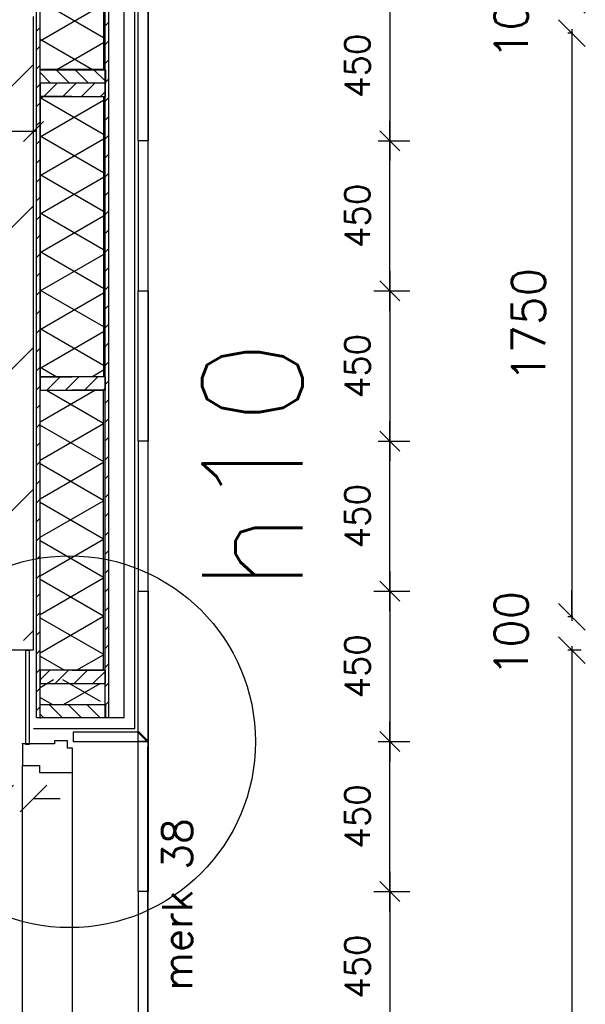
# Model space of a CAD drawing. Extents: x -161991 to 132574, y -998 to 324384.
# Tile 38 of 50: x 41286 to 42982, y 83886 to 86837. Entities that reach past the tile are written whole.
import ezdxf

# ---------------------------------------------------------------- set-up
doc = ezdxf.new("R2010")
doc.units = 0
doc.header["$LTSCALE"] = 50
doc.header["$MEASUREMENT"] = 0
doc.header["$PDSIZE"] = -1
doc.layers.get('0').update_dxf_attribs({"linetype": 'CONTINUOUS'})
doc.layers.get('DEFPOINTS').update_dxf_attribs({"linetype": 'CONTINUOUS'})
for name, color, linetype in [('_DETAILNUMMERS', 4, 'CONTINUOUS'), ('_DETAILNUMMERSTEKST', 4, 'CONTINUOUS'), ('A--A21--_F-23-', 10, 'CONTINUOUS'), ('A--A22--_F123-', 9, 'CONTINUOUS'), ('A--A25--_F-2--', 9, 'CONTINUOUS'), ('A--A42--_F-23-', 9, 'CONTINUOUS'), ('A--L21--', 3, 'CONTINUOUS'), ('A--L21--_F-2--', 7, 'CONTINUOUS'), ('A--L21A2_BUITENWAND', 2, 'CONTINUOUS'), ('A--L21D2_BUITENWAND', 2, 'CONTINUOUS'), ('A--L22--', 7, 'CONTINUOUS'), ('A--L22--_F-2--', 7, 'CONTINUOUS'), ('A--L25--', 7, 'CONTINUOUS'), ('A--L25--_F-23-', 7, 'CONTINUOUS'), ('A--L31--', 2, 'CONTINUOUS'), ('A--L31A1_BUITENKOZIJN', 1, 'CONTINUOUS'), ('A--L42--', 7, 'CONTINUOUS'), ('A--L42--_F-23-', 7, 'CONTINUOUS'), ('A--M$1A-_F123-', 1, 'CONTINUOUS'), ('TEKST_KOZIJNMERK', 2, 'CONTINUOUS'), ('X--LR---_CP', 7, 'CONTINUOUS')]:
    doc.layers.add(name, color=color, linetype=linetype)
doc.layers.add('bruto vloeroppervlak', color=3, linetype='CONTINUOUS', plot=False)
doc.styles.add('ALFA-0_25', font='ROMANS')
doc.styles.add('B-01', font='SIMPLEX.SHX', dxfattribs={"width": 0.8, "height": 4.5})
doc.styles.add('HIEMSTRA', font='romans.shx')
doc.dimstyles.get("Standard").update_dxf_attribs({"dimscale": 40, "dimtxt": 2.5, "dimasz": 2, "dimexe": 0.3, "dimexo": 0.3, "dimgap": 2, "dimtad": 1, "dimdec": 0, "dimzin": 0, "dimdsep": 46, "dimtxsty": 'HIEMSTRA', "dimblk1": 'OBLIQUE', "dimblk2": 'OBLIQUE', "dimsah": 1, "dimcen": 0.09, "dimdle": 0.3, "dimclrd": 2, "dimclre": 2, "dimclrt": 3, "dimadec": 0, "dimazin": 0, "dimtfac": 1, "dimtdec": 4, "dimtofl": 0, "dimtmove": 2, "dimatfit": 3, "dimldrblk": 'OBLIQUE', "dimfxl": 0, "dimtvp": 625, "dimtolj": 1, "dimtzin": 0, "dimarcsym": 0})
doc.dimstyles.new('STANDARD$0', dxfattribs={"dimscale": 50, "dimtxt": 2.5, "dimasz": 2, "dimexe": 2, "dimexo": 0, "dimgap": 2, "dimtad": 1, "dimdec": 0, "dimzin": 0, "dimdsep": 46, "dimtxsty": 'ALFA-0_25', "dimblk1": 'OBLIQUE', "dimblk2": 'OBLIQUE', "dimsah": 1, "dimcen": -3, "dimdle": 2, "dimclrd": 1, "dimclre": 1, "dimclrt": 2, "dimadec": 0, "dimazin": 0, "dimtfac": 0.666667, "dimtofl": 0, "dimtmove": 2, "dimatfit": 3, "dimldrblk": 'OBLIQUE', "dimfxl": 0, "dimtvp": 0.833333, "dimtolj": 1, "dimtzin": 0, "dimarcsym": 0})

# ---------------------------------------------------------------- blocks, each defined once
blk = doc.blocks.new('*U36')
at = {"layer": 'A--A22--_F123-'}
h = blk.add_hatch(dxfattribs=at)
h.set_pattern_fill('ALFALINE', color=256, scale=300, style=0, pattern_type=2)
h.set_pattern_definition([(45, (-40197.13, -84996.8), (-212.132, 212.132), [])])
h.paths.add_polyline_path([(0, 0), (50, 50), (1030, 50), (1080, 0), (1130, -50), (0, -50)])
at = {"layer": 'A--L22--_F-2--', "color": 3, "linetype": 'Continuous'}
for points in [[(50, 50), (50, 50), (1030, 50), (1030, 50)], [(1130, -50), (1130, -50), (0, -50), (0, -50)]]:
    blk.add_lwpolyline(points, dxfattribs=at)
blk = doc.blocks.new('*U39')
at = {"layer": 'A--A22--_F123-'}
h = blk.add_hatch(dxfattribs=at)
h.set_pattern_fill('ALFALINE', color=256, scale=300, style=0, pattern_type=2)
h.set_pattern_definition([(45, (-41277.13, -84996.8), (-212.132, 212.132), [])])
h.paths.add_polyline_path([(0, 0), (50, -50), (50, 1850), (0, 1850), (-50, 1800), (-50, 50)])
at = {"layer": 'A--L22--_F-2--', "color": 3, "linetype": 'Continuous'}
for points in [[(50, -50), (50, -50), (50, 1850), (50, 1850)], [(-50, 1800), (-50, 1800), (-50, 50), (-50, 50)]]:
    blk.add_lwpolyline(points, dxfattribs=at)
blk = doc.blocks.new('_OBLIQUE')
at = {"color": 0, "linetype": 'ByBlock'}
blk.add_line((-0.5, -0.5), (0.5, 0.5), dxfattribs=at)
blk = doc.blocks.new('*D74')
at = {"layer": 'A--M$1A-_F123-', "color": 2, "lineweight": -2}
for p, q in [((42941.5, 86896.8), (42941.5, 86976.8)), ((42944, 86896.8), (42929.5, 86896.8)), ((42944, 86796.8), (42929.5, 86796.8)), ((42941.5, 86796.8), (42941.5, 86716.8))]:
    blk.add_line(p, q, dxfattribs=at)
at = {"layer": 'DEFPOINTS', "color": 0}
for p in [(42956, 86896.8), (42941.5, 86796.8), (42956, 86796.8)]:
    blk.add_point(p, dxfattribs=at)
at = {"layer": 'A--M$1A-_F123-', "color": 2, "lineweight": -2, "xscale": 80, "yscale": 80, "zscale": 80}
for p, rotation in [((42941.5, 86896.8), 270), ((42941.5, 86796.8), 90)]:
    blk.add_blockref('_OBLIQUE', p, dxfattribs=dict(at, rotation=rotation))
at = {"layer": 'A--M$1A-_F123-', "color": 3, "insert": (42759.5, 86846.8), "char_height": 100, "attachment_point": 5, "rotation": 90, "style": 'HIEMSTRA'}
blk.add_mtext('\\A1;100', dxfattribs=at)
blk = doc.blocks.new('*D75')
at = {"layer": 'A--M$1A-_F123-', "color": 2, "lineweight": -2}
blk.add_line((42941.5, 86808.8), (42941.5, 85034.8), dxfattribs=at)
at = {"layer": 'DEFPOINTS', "color": 0}
for p in [(42941.5, 86796.8), (42941.5, 85046.8), (42941.5, 85046.8)]:
    blk.add_point(p, dxfattribs=at)
at = {"layer": 'A--M$1A-_F123-', "color": 2, "lineweight": -2, "xscale": 80, "yscale": 80, "zscale": 80}
for p, rotation in [((42941.5, 86796.8), 90), ((42941.5, 85046.8), 270)]:
    blk.add_blockref('_OBLIQUE', p, dxfattribs=dict(at, rotation=rotation))
at = {"layer": 'A--M$1A-_F123-', "color": 3, "insert": (42811.5, 85921.8), "char_height": 100, "attachment_point": 5, "rotation": 90, "style": 'HIEMSTRA'}
blk.add_mtext('\\A1;1750', dxfattribs=at)
blk = doc.blocks.new('*D76')
at = {"layer": 'A--M$1A-_F123-', "color": 2, "lineweight": -2}
for p, q in [((42941.5, 85046.8), (42941.5, 85126.8)), ((42944, 85046.8), (42929.5, 85046.8)), ((42944, 84946.8), (42929.5, 84946.8)), ((42941.5, 84946.8), (42941.5, 84866.8))]:
    blk.add_line(p, q, dxfattribs=at)
at = {"layer": 'DEFPOINTS', "color": 0}
for p in [(42956, 85046.8), (42941.5, 84946.8), (42956, 84946.8)]:
    blk.add_point(p, dxfattribs=at)
at = {"layer": 'A--M$1A-_F123-', "color": 2, "lineweight": -2, "xscale": 80, "yscale": 80, "zscale": 80}
for p, rotation in [((42941.5, 85046.8), 270), ((42941.5, 84946.8), 90)]:
    blk.add_blockref('_OBLIQUE', p, dxfattribs=dict(at, rotation=rotation))
at = {"layer": 'A--M$1A-_F123-', "color": 3, "insert": (42759.5, 84996.8), "char_height": 100, "attachment_point": 5, "rotation": 90, "style": 'HIEMSTRA'}
blk.add_mtext('\\A1;100', dxfattribs=at)
blk = doc.blocks.new('*D78')
at = {"layer": 'A--M$1A-_F123-', "color": 2, "lineweight": -2}
for p, q in [((42969.8, 84946.8), (42929.5, 84946.8)), ((42941.5, 84958.8), (42941.5, 79209.8)), ((42969.8, 79221.8), (42929.5, 79221.8))]:
    blk.add_line(p, q, dxfattribs=at)
at = {"layer": 'DEFPOINTS', "color": 0}
for p in [(42981.8, 84946.8), (42941.5, 79221.8), (42981.8, 79221.8)]:
    blk.add_point(p, dxfattribs=at)
at = {"layer": 'A--M$1A-_F123-', "color": 2, "lineweight": -2, "xscale": 80, "yscale": 80, "zscale": 80}
for p, rotation in [((42941.5, 84946.8), 90), ((42941.5, 79221.8), 270)]:
    blk.add_blockref('_OBLIQUE', p, dxfattribs=dict(at, rotation=rotation))
at = {"layer": 'A--M$1A-_F123-', "color": 3, "insert": (42811.5, 82084.3), "char_height": 100, "attachment_point": 5, "rotation": 90, "style": 'HIEMSTRA'}
blk.add_mtext('\\A1;5725', dxfattribs=at)
blk = doc.blocks.new('*D88')
at = {"layer": 'A--M$1A-_F123-', "color": 2, "lineweight": -2}
for p, q in [((41227.1, 84502.7), (41147.1, 84502.7)), ((41327.1, 84502.7), (41407.1, 84502.7))]:
    blk.add_line(p, q, dxfattribs=at)
at = {"layer": 'DEFPOINTS', "color": 0}
for p in [(41227.1, 84502.7), (41227.1, 84502.7), (41327.1, 84502.7)]:
    blk.add_point(p, dxfattribs=at)
at = {"layer": 'A--M$1A-_F123-', "color": 2, "lineweight": -2, "xscale": 80, "yscale": 80, "zscale": 80}
blk.add_blockref('_OBLIQUE', (41227.1, 84502.7), dxfattribs=at)
at = {"layer": 'A--M$1A-_F123-', "color": 2, "lineweight": -2, "xscale": 80, "yscale": 80, "zscale": 80, "rotation": 180}
blk.add_blockref('_OBLIQUE', (41327.1, 84502.7), dxfattribs=at)
at = {"layer": 'A--M$1A-_F123-', "color": 3, "insert": (41126.4, 84684.7), "char_height": 100, "attachment_point": 5, "style": 'HIEMSTRA'}
blk.add_mtext('\\A1;100', dxfattribs=at)
blk = doc.blocks.new('*U447')
at = {"layer": 'A--A42--_F-23-'}
h = blk.add_hatch(dxfattribs=at)
h.set_pattern_fill('ALFALINE', color=256, scale=40, style=0, pattern_type=2)
h.set_pattern_definition([(45, (-41547.16, -84743.995), (-28.284271, 28.284271), [])])
h.paths.add_polyline_path([(0, 0), (-5, 0), (-4, 9731.4), (1, 9735.5), (6, 9739.6), (5, 0)])
at = {"layer": 'A--L42--_F-23-', "color": 2, "linetype": 'Continuous'}
for points in [[(6, 9739.6), (6, 9739.6), (5, 0), (0, 0)], [(0, 0), (-5, 0), (-4, 9731.4), (-4, 9731.4)]]:
    blk.add_lwpolyline(points, dxfattribs=at)
blk = doc.blocks.new('*U449')
at = {"layer": 'A--A42--_F-23-'}
h = blk.add_hatch(dxfattribs=at)
h.set_pattern_fill('ALFALINE', color=256, scale=40, style=0, pattern_type=2)
h.set_pattern_definition([(45, (-41341.21, -84744.023), (-28.284271, 28.284271), [])])
h.paths.add_polyline_path([(0, 0), (-5, 0), (-4.1, 9563.2), (0.9, 9567.3), (5.9, 9571.4), (5, 0)])
at = {"layer": 'A--L42--_F-23-', "color": 2, "linetype": 'Continuous'}
for points in [[(0, 0), (-5, 0), (-4.1, 9563.2), (-4.1, 9563.2)], [(5.9, 9571.4), (5.9, 9571.4), (5, 0), (0, 0)]]:
    blk.add_lwpolyline(points, dxfattribs=at)
blk = doc.blocks.new('NH40_196')
at = {"layer": 'A--A25--_F-2--'}
h = blk.add_hatch(dxfattribs=at)
h.set_pattern_fill('ALFALINE', color=256, scale=40, style=0, pattern_type=2)
h.set_pattern_definition([(45, (-6, 0), (-28.284, 28.284), [])])
h.paths.add_polyline_path([(0, 0), (0, 196), (40, 196), (40, 0)])
at = {"layer": 'A--L25--_F-23-', "color": 2, "linetype": 'Continuous'}
blk.add_lwpolyline([(0, 0), (0, 196), (40, 196), (40, 0)], close=True, dxfattribs=at)
at = {"layer": 'X--LR---_CP'}
for p in [(0, 0), (0, 0), (40, 0)]:
    blk.add_point(p, dxfattribs=at)
blk = doc.blocks.new('*U450')
at = {"layer": 'A--A21--_F-23-'}
h = blk.add_hatch(dxfattribs=at)
h.set_pattern_fill('ALFAISO', color=256, scale=100, angle=90.0001, style=0, pattern_type=2)
h.set_pattern_definition([(150, (50, 8e-05), (-50, -86.603), []), (210, (50, 8e-05), (50, -86.602), [])])
h.paths.add_polyline_path([(0, 0), (-95, 0), (-95, 839.7), (0, 839.7), (95, 839.7), (95, 0)])
at = {"layer": 'A--L21--_F-2--', "color": 2, "linetype": 'Continuous'}
for points in [[(0, 0), (-95, 0), (-95, 839.7), (0, 839.7)], [(0, 0), (-95, 0), (-95, 839.7), (0, 839.7)], [(0, 839.7), (95, 839.7), (95, 0), (0, 0)], [(0, 839.7), (95, 839.7), (95, 0), (0, 0)]]:
    blk.add_lwpolyline(points, dxfattribs=at)
blk = doc.blocks.new('*D486')
at = {"layer": 'A--M$1A-_F123-', "color": 1, "lineweight": -2}
for p, q in [((42395.2, 86983.7), (42395.2, 86413.7)), ((42347.9, 86923.7), (42455.2, 86923.7)), ((42360.2, 86473.7), (42455.2, 86473.7))]:
    blk.add_line(p, q, dxfattribs=at)
at = {"layer": 'DEFPOINTS', "color": 0}
for p in [(42347.9, 86923.7), (42360.2, 86473.7), (42395.2, 86473.7)]:
    blk.add_point(p, dxfattribs=at)
at = {"layer": 'A--M$1A-_F123-', "color": 1, "lineweight": -2, "xscale": 60, "yscale": 60, "zscale": 60}
for p, rotation in [((42395.2, 86923.7), 90), ((42395.2, 86473.7), 270)]:
    blk.add_blockref('_OBLIQUE', p, dxfattribs=dict(at, rotation=rotation))
at = {"layer": 'A--M$1A-_F123-', "color": 2, "insert": (42297.7, 86698.7), "char_height": 75, "attachment_point": 5, "rotation": 90, "style": 'ALFA-0_25'}
blk.add_mtext('\\A1;450', dxfattribs=at)
blk = doc.blocks.new('*D487')
at = {"layer": 'A--M$1A-_F123-', "color": 1, "lineweight": -2}
for p, q in [((42395.2, 85963.7), (42395.2, 86533.7)), ((42360.2, 86473.7), (42455.2, 86473.7)), ((42347.9, 86023.7), (42455.2, 86023.7))]:
    blk.add_line(p, q, dxfattribs=at)
at = {"layer": 'DEFPOINTS', "color": 0}
for p in [(42360.2, 86473.7), (42395.2, 86473.7), (42347.9, 86023.7)]:
    blk.add_point(p, dxfattribs=at)
at = {"layer": 'A--M$1A-_F123-', "color": 1, "lineweight": -2, "xscale": 60, "yscale": 60, "zscale": 60}
for p, rotation in [((42395.2, 86473.7), 90), ((42395.2, 86023.7), 270)]:
    blk.add_blockref('_OBLIQUE', p, dxfattribs=dict(at, rotation=rotation))
at = {"layer": 'A--M$1A-_F123-', "color": 2, "insert": (42297.7, 86248.7), "char_height": 75, "attachment_point": 5, "rotation": 90, "style": 'ALFA-0_25'}
blk.add_mtext('\\A1;450', dxfattribs=at)
blk = doc.blocks.new('*D488')
at = {"layer": 'A--M$1A-_F123-', "color": 1, "lineweight": -2}
for p, q in [((42395.2, 85063.7), (42395.2, 85633.7)), ((42360.2, 85573.7), (42455.2, 85573.7)), ((42347.9, 85123.7), (42455.2, 85123.7))]:
    blk.add_line(p, q, dxfattribs=at)
at = {"layer": 'DEFPOINTS', "color": 0}
for p in [(42360.2, 85573.7), (42395.2, 85573.7), (42347.9, 85123.7)]:
    blk.add_point(p, dxfattribs=at)
at = {"layer": 'A--M$1A-_F123-', "color": 1, "lineweight": -2, "xscale": 60, "yscale": 60, "zscale": 60}
for p, rotation in [((42395.2, 85573.7), 90), ((42395.2, 85123.7), 270)]:
    blk.add_blockref('_OBLIQUE', p, dxfattribs=dict(at, rotation=rotation))
at = {"layer": 'A--M$1A-_F123-', "color": 2, "insert": (42297.7, 85348.7), "char_height": 75, "attachment_point": 5, "rotation": 90, "style": 'ALFA-0_25'}
blk.add_mtext('\\A1;450', dxfattribs=at)
blk = doc.blocks.new('*D489')
at = {"layer": 'A--M$1A-_F123-', "color": 1, "lineweight": -2}
for p, q in [((42395.2, 86083.7), (42395.2, 85513.7)), ((42347.9, 86023.7), (42455.2, 86023.7)), ((42360.2, 85573.7), (42455.2, 85573.7))]:
    blk.add_line(p, q, dxfattribs=at)
at = {"layer": 'DEFPOINTS', "color": 0}
for p in [(42347.9, 86023.7), (42360.2, 85573.7), (42395.2, 85573.7)]:
    blk.add_point(p, dxfattribs=at)
at = {"layer": 'A--M$1A-_F123-', "color": 1, "lineweight": -2, "xscale": 60, "yscale": 60, "zscale": 60}
for p, rotation in [((42395.2, 86023.7), 90), ((42395.2, 85573.7), 270)]:
    blk.add_blockref('_OBLIQUE', p, dxfattribs=dict(at, rotation=rotation))
at = {"layer": 'A--M$1A-_F123-', "color": 2, "insert": (42297.7, 85798.7), "char_height": 75, "attachment_point": 5, "rotation": 90, "style": 'ALFA-0_25'}
blk.add_mtext('\\A1;450', dxfattribs=at)
blk = doc.blocks.new('*D491')
at = {"layer": 'A--M$1A-_F123-', "color": 1, "lineweight": -2}
for p, q in [((42395.2, 84283.7), (42395.2, 83713.7)), ((42347.9, 84223.7), (42455.2, 84223.7)), ((42360.2, 83773.7), (42455.2, 83773.7))]:
    blk.add_line(p, q, dxfattribs=at)
at = {"layer": 'DEFPOINTS', "color": 0}
for p in [(42347.9, 84223.7), (42360.2, 83773.7), (42395.2, 83773.7)]:
    blk.add_point(p, dxfattribs=at)
at = {"layer": 'A--M$1A-_F123-', "color": 1, "lineweight": -2, "xscale": 60, "yscale": 60, "zscale": 60}
for p, rotation in [((42395.2, 84223.7), 90), ((42395.2, 83773.7), 270)]:
    blk.add_blockref('_OBLIQUE', p, dxfattribs=dict(at, rotation=rotation))
at = {"layer": 'A--M$1A-_F123-', "color": 2, "insert": (42297.7, 83998.7), "char_height": 75, "attachment_point": 5, "rotation": 90, "style": 'ALFA-0_25'}
blk.add_mtext('\\A1;450', dxfattribs=at)
blk = doc.blocks.new('*D492')
at = {"layer": 'A--M$1A-_F123-', "color": 1, "lineweight": -2}
for p, q in [((42395.2, 85183.7), (42395.2, 84613.7)), ((42347.9, 85123.7), (42455.2, 85123.7)), ((42360.2, 84673.7), (42455.2, 84673.7))]:
    blk.add_line(p, q, dxfattribs=at)
at = {"layer": 'DEFPOINTS', "color": 0}
for p in [(42347.9, 85123.7), (42360.2, 84673.7), (42395.2, 84673.7)]:
    blk.add_point(p, dxfattribs=at)
at = {"layer": 'A--M$1A-_F123-', "color": 1, "lineweight": -2, "xscale": 60, "yscale": 60, "zscale": 60}
for p, rotation in [((42395.2, 85123.7), 90), ((42395.2, 84673.7), 270)]:
    blk.add_blockref('_OBLIQUE', p, dxfattribs=dict(at, rotation=rotation))
at = {"layer": 'A--M$1A-_F123-', "color": 2, "insert": (42297.7, 84898.7), "char_height": 75, "attachment_point": 5, "rotation": 90, "style": 'ALFA-0_25'}
blk.add_mtext('\\A1;450', dxfattribs=at)
blk = doc.blocks.new('*D493')
at = {"layer": 'A--M$1A-_F123-', "color": 1, "lineweight": -2}
for p, q in [((42395.2, 84163.7), (42395.2, 84733.7)), ((42360.2, 84673.7), (42455.2, 84673.7)), ((42347.9, 84223.7), (42455.2, 84223.7))]:
    blk.add_line(p, q, dxfattribs=at)
at = {"layer": 'DEFPOINTS', "color": 0}
for p in [(42360.2, 84673.7), (42395.2, 84673.7), (42347.9, 84223.7)]:
    blk.add_point(p, dxfattribs=at)
at = {"layer": 'A--M$1A-_F123-', "color": 1, "lineweight": -2, "xscale": 60, "yscale": 60, "zscale": 60}
for p, rotation in [((42395.2, 84673.7), 90), ((42395.2, 84223.7), 270)]:
    blk.add_blockref('_OBLIQUE', p, dxfattribs=dict(at, rotation=rotation))
at = {"layer": 'A--M$1A-_F123-', "color": 2, "insert": (42297.7, 84448.7), "char_height": 75, "attachment_point": 5, "rotation": 90, "style": 'ALFA-0_25'}
blk.add_mtext('\\A1;450', dxfattribs=at)
blk = doc.blocks.new('*U530')
at = {"layer": 'A--A21--_F-23-'}
h = blk.add_hatch(dxfattribs=at)
h.set_pattern_fill('ALFAISO', color=256, scale=100, angle=90.0075, style=0, pattern_type=2)
h.set_pattern_definition([(150.008, (50, 0.007), (-49.989, -86.609), []), (210.008, (50, 0.007), (50.011, -86.596), [])])
h.paths.add_polyline_path([(0, 0), (-95, 0), (-95.1, 839.7), (-0.1, 839.7), (94.9, 839.7), (95, 0)])
at = {"layer": 'A--L21--_F-2--', "color": 2, "linetype": 'Continuous'}
for points in [[(0, 0), (-95, 0), (-95.1, 839.7), (-0.1, 839.7)], [(0, 0), (-95, 0), (-95.1, 839.7), (-0.1, 839.7)], [(0, 0), (95, 0), (94.9, 839.7), (-0.1, 839.7)], [(0, 0), (95, 0), (94.9, 839.7), (-0.1, 839.7)]]:
    blk.add_lwpolyline(points, dxfattribs=at)
blk = doc.blocks.new('*U531')
at = {"layer": 'A--A21--_F-23-'}
h = blk.add_hatch(dxfattribs=at)
h.set_pattern_fill('ALFAISO', color=256, scale=100, angle=269.9999, style=0, pattern_type=2)
h.set_pattern_definition([(330, (-50, 8e-05), (50, 86.602), []), (30, (-50, 8e-05), (-50, 86.603), [])])
h.paths.add_polyline_path([(0, 0), (95, 0), (95, -839.7), (0, -839.7), (-95, -839.7), (-95, 0)])
at = {"layer": 'A--L21--_F-2--', "color": 2, "linetype": 'Continuous'}
for points in [[(0, 0), (-95, 0), (-95, -839.7), (0, -839.7)], [(0, 0), (-95, 0), (-95, -839.7), (0, -839.7)], [(0, 0), (95, 0), (95, -839.7), (0, -839.7)], [(0, 0), (95, 0), (95, -839.7), (0, -839.7)]]:
    blk.add_lwpolyline(points, dxfattribs=at)
blk = doc.blocks.new('*D535')
at = {"layer": 'A--M$1A-_F123-', "color": 2, "lineweight": -2}
for p, q in [((41336.1, 86501.6), (40973.1, 86501.6)), ((40982.1, 86485), (40982.1, 86510.6)), ((41327.1, 86485), (41327.1, 86510.6))]:
    blk.add_line(p, q, dxfattribs=at)
at = {"layer": 'DEFPOINTS', "color": 0}
for p in [(40982.1, 86501.6), (40982.1, 86476), (41327.1, 86476)]:
    blk.add_point(p, dxfattribs=at)
at = {"layer": 'A--M$1A-_F123-', "color": 2, "lineweight": -2, "xscale": 60, "yscale": 60, "zscale": 60, "rotation": 180}
blk.add_blockref('_OBLIQUE', (40982.1, 86501.6), dxfattribs=at)
at = {"layer": 'A--M$1A-_F123-', "color": 2, "lineweight": -2, "xscale": 60, "yscale": 60, "zscale": 60}
blk.add_blockref('_OBLIQUE', (41327.1, 86501.6), dxfattribs=at)
at = {"layer": 'A--M$1A-_F123-', "color": 3, "insert": (41086.2, 86599.1), "char_height": 75, "attachment_point": 5, "style": 'HIEMSTRA'}
blk.add_mtext('\\A1;345', dxfattribs=at)
blk = doc.blocks.new('MERK_A3')
at = {"layer": 'A--L31--', "color": 2, "linetype": 'Continuous'}
blk.add_lwpolyline([(0, 0), (13, 63.7), (-37, 73.9), (-32.8, 94.4), (-129.8, 114.2), (-144.4, 42.7), (-129.7, 39.7), (-134.1, 18.1), (-95.9, 10.3), (-94.1, 19.2)], close=True, dxfattribs=at)
at = {"layer": 'A--L31A1_BUITENKOZIJN'}
for p, q in [((819, 4777.9), (-129.8, 114.2)), ((970.2, 4768.6), (13, 63.7))]:
    blk.add_line(p, q, dxfattribs=at)
at = {"layer": 'X--LR---_CP', "linetype": 'Continuous'}
blk.add_point((0, 0), dxfattribs=at)

msp = doc.modelspace()

# ---------------------------------------------------------------- hatches: boundary and pattern name
at = {"layer": 'A--A21--_F-23-'}
h = msp.add_hatch(dxfattribs=at)
h.set_pattern_fill('ALFAISO', color=256, scale=80, angle=360, style=0, pattern_type=2)
h.set_pattern_definition([(29.99258, (-28585.954, 188567.97), (39.99103, -69.28721), []), (329.99258, (-28585.954, 188567.97), (-40.00897, -69.27685), [])])
h.paths.add_polyline_path([(41444.8, 84859), (41526.8, 84859), (41526.8, 84784), (41346.8, 84784), (41346.8, 84859), (41444.8, 84859), (41420.6, 84859)])

# ---------------------------------------------------------------- linework, layer by layer
at = {"layer": '_DETAILNUMMERS'}
msp.add_circle((41435.4, 84672.8), 557.3, dxfattribs=at)
at = {"layer": 'A--L21--'}
for points in [[(41671, 86923.7), (41670.9, 86473.7), (41640.9, 86473.7), (41641, 86923.7)], [(41670.9, 86023.7), (41670.9, 86473.7), (41640.9, 86473.7), (41640.9, 86023.7)], [(41670.9, 86023.7), (41670.8, 85573.7), (41640.8, 85573.7), (41640.9, 86023.7)], [(41670.8, 85123.7), (41670.8, 85573.7), (41640.8, 85573.7), (41640.8, 85123.7)], [(41640.7, 84704), (41640.8, 85123.7), (41670.8, 85123.7), (41670.8, 85123.7), (41670.7, 84678), (41666.7, 84678)], [(41670.8, 85123.7), (41670.8, 84673.7), (41640.8, 84673.7), (41640.8, 85123.7)], [(41664.7, 84672), (41446.7, 84672), (41446.7, 84702), (41638.7, 84702), (41664.7, 84676)]]:
    msp.add_lwpolyline(points, close=True, dxfattribs=at)
at = {"layer": 'A--L21--', "color": 8, "linetype": 'Continuous'}
for points in [[(41670.8, 84673.7), (41670.8, 84223.7), (41640.8, 84223.7), (41640.8, 84673.7)], [(41670.9, 83773.7), (41670.8, 84223.7), (41640.8, 84223.7), (41640.9, 83773.7)]]:
    msp.add_lwpolyline(points, close=True, dxfattribs=at)
at = {"layer": 'A--L21A2_BUITENWAND', "color": 2, "linetype": 'Continuous'}
for p, q in [((41599.1, 84744), (41599.1, 94522.2)), ((41631.1, 84712), (41631.1, 94548.4)), ((41599.1, 84744), (41552.7, 84744)), ((41326.7, 84712), (41631.1, 84712))]:
    msp.add_line(p, q, dxfattribs=at)
msp.add_lwpolyline([(41303.7, 84664), (41303.7, 84946.8), (41313.7, 84946.8), (41313.7, 84664)], close=True, dxfattribs=at)
at = {"layer": 'A--L21D2_BUITENWAND'}
msp.add_line((41668.7, 84657.9), (41668.5, 79744.1), dxfattribs=at)
at = {"layer": 'bruto vloeroppervlak'}
msp.add_lwpolyline([(31595.3, 96600.2), (24417.9, 61366.1), (24443.7, 61328.4), (32782.2, 59629.6), (32820.7, 59654.2), (33773.9, 64337.7), (33771.8, 64347.2), (38858.3, 65471.4), (38858.3, 65980.4), (37015, 65581.3), (37012, 73407.7), (41634.8, 73407.9), (41670.8, 73443.9), (41671.1, 94553.7), (41646.9, 94585.8), (31633.1, 96625.7), (31595.3, 96600.2)], close=True, dxfattribs=at)
at = {"layer": 'X--LR---_CP', "linetype": 'Continuous'}
msp.add_point((41294.2, 84666.5), dxfattribs=at)

# ---------------------------------------------------------------- block references
at = {"rotation": 191.51}
msp.add_blockref('MERK_A3', (41294.2, 84666.4), dxfattribs=at)
at = {"layer": 'A--L21--', "linetype": 'Continuous'}
for name, p in [('*U450', (41442, 86687.3)), ('*U39', (41277.1, 84996.8)), ('*U531', (41442, 86606.3)), ('*U530', (41442.1, 84886.8))]:
    msp.add_blockref(name, p, dxfattribs=at)
at = {"layer": 'A--L22--', "linetype": 'Continuous'}
msp.add_blockref('*U36', (40197.1, 84996.8), dxfattribs=at)
at = {"layer": 'A--L25--'}
for p, rotation in [((41346.9, 86686.8), 269.9925806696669), ((41346.8, 84784), 269.9925806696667)]:
    msp.add_blockref('NH40_196', p, dxfattribs=dict(at, rotation=rotation))
at = {"layer": 'A--L25--', "xscale": -1}
for p, rotation in [((41346.9, 86606.8), 269.9999999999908), ((41347, 85726.5), 270.0074193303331), ((41347.1, 84846.8), 270.0074193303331)]:
    msp.add_blockref('NH40_196', p, dxfattribs=dict(at, rotation=rotation))
at = {"layer": 'A--L42--'}
msp.add_blockref('*U447', (41547.2, 84744), dxfattribs=at)
at = {"layer": 'A--L42--', "linetype": 'Continuous'}
msp.add_blockref('*U449', (41341.2, 84744), dxfattribs=at)

# ---------------------------------------------------------------- texts
at = {"layer": '_DETAILNUMMERSTEKST', "style": 'ALFA-0_25'}
msp.add_text('h10', height=300, rotation=90, dxfattribs=at).set_placement((42133.3, 85120.7))
at = {"layer": 'TEKST_KOZIJNMERK', "style": 'B-01'}
msp.add_text('merk 38', height=90, rotation=90, dxfattribs=at).set_placement((41803.3, 83926.6))

# ---------------------------------------------------------------- dimensions: what is measured, and where the dimension line sits
at = {"layer": 'A--M$1A-_F123-'}
for base, p1, p2, picture, middle in [((42395.2, 86473.7), (42347.9, 86923.7), (42360.2, 86473.7), '*D486', (42297.7, 86698.7)), ((42395.2, 86473.7), (42347.9, 86023.7), (42360.2, 86473.7), '*D487', (42297.7, 86248.7)), ((42395.2, 85573.7), (42347.9, 86023.7), (42360.2, 85573.7), '*D489', (42297.7, 85798.7)), ((42395.2, 85573.7), (42347.9, 85123.7), (42360.2, 85573.7), '*D488', (42297.7, 85348.7)), ((42395.2, 84673.7), (42347.9, 85123.7), (42360.2, 84673.7), '*D492', (42297.7, 84898.7)), ((42395.2, 84673.7), (42347.9, 84223.7), (42360.2, 84673.7), '*D493', (42297.7, 84448.7)), ((42395.2, 83773.7), (42347.9, 84223.7), (42360.2, 83773.7), '*D491', (42297.7, 83998.7))]:
    dim = msp.add_linear_dim(base=base, p1=p1, p2=p2, angle=90, dimstyle='STANDARD$0', override={"dimscale": 30, "dimclrd": 1, "dimclre": 1, "dimclrt": 2}, dxfattribs=at)
    dim.commit()
    dim.dimension.update_dxf_attribs({"geometry": picture, "text_midpoint": middle})
for base, p1, p2, picture, middle in [((42941.5, 86796.8), (42956, 86896.8), (42956, 86796.8), '*D74', (42759.5, 86846.8)), ((42941.5, 85046.8), (42941.5, 86796.8), (42941.5, 85046.8), '*D75', (42811.5, 85921.8)), ((42941.5, 84946.8), (42956, 85046.8), (42956, 84946.8), '*D76', (42759.5, 84996.8)), ((42941.5, 79221.8), (42981.8, 84946.8), (42981.8, 79221.8), '*D78', (42811.5, 82084.3))]:
    dim = msp.add_linear_dim(base=base, p1=p1, p2=p2, angle=90, dimstyle='Standard', dxfattribs=at)
    dim.commit()
    dim.dimension.update_dxf_attribs({"geometry": picture, "text_midpoint": middle})
dim = msp.add_linear_dim(base=(40982.1, 86501.6), p1=(41327.1, 86476), p2=(40982.1, 86476), dimstyle='Standard', override={"dimscale": 30}, dxfattribs=at)
dim.commit()
dim.dimension.update_dxf_attribs({"geometry": '*D535', "text_midpoint": (41086.2, 86599.1), "dimtype": 160})
dim = msp.add_linear_dim(base=(41227.1, 84502.7), p1=(41327.1, 84502.7), p2=(41227.1, 84502.7), dimstyle='Standard', dxfattribs=at)
dim.commit()
dim.dimension.update_dxf_attribs({"geometry": '*D88', "text_midpoint": (41126.4, 84684.7), "dimtype": 160})

doc.saveas('drawing.dxf')
